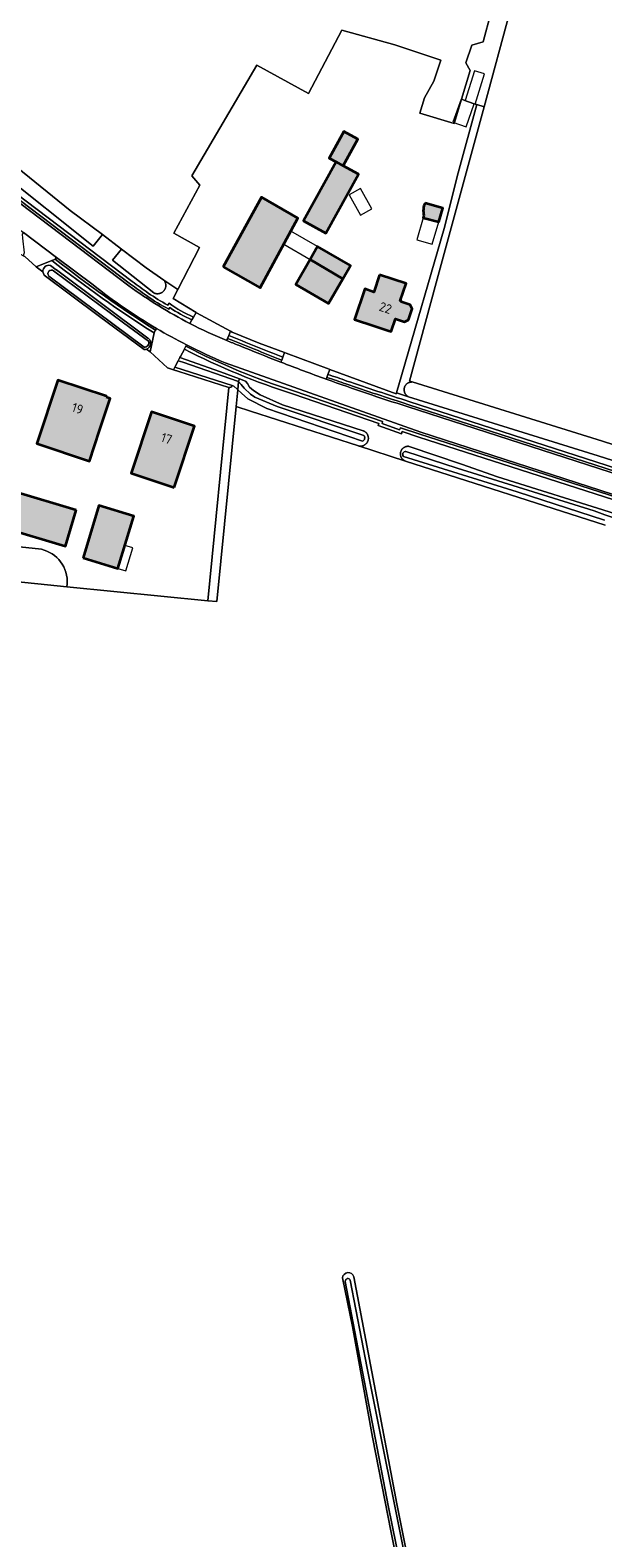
# Model space of a CAD drawing. Header units: metres. Extents: x 200031 to 204075, y 460125 to 464703.
# Tile 41 of 178: x 202111 to 202222, y 462199 to 462490. Entities that reach past the tile are written whole.
import ezdxf
from ezdxf.enums import TextEntityAlignment as Align

# ---------------------------------------------------------------- set-up
doc = ezdxf.new("R2010")
doc.units = ezdxf.units.M
doc.header["$LTSCALE"] = 2
for name, color, linetype, lineweight in [('B-WE-GR-BOS_LOOF-GV', 253, 'Continuous', 13), ('B-WE-GR-GRAS-GV', 253, 'Continuous', 13), ('B-WE-GR-STRUIK-GV', 253, 'Continuous', 13), ('B-WE-OG-BEBOUWING-GV', 253, 'Continuous', 35), ('B-WE-OG-BEBOUWING-T18', 253, 'Continuous', 18), ('B-WE-OG-BEBOUWING_LUIFEL-GV', 253, 'Continuous', 18), ('B-WE-OG-BEBOUWING_OVERBOUWING-GV', 253, 'Continuous', 18), ('B-WE-OG-TERREIN_CULTUURSCHEIDING-GV', 253, 'Continuous', 18), ('B-WE-OG-TERREIN_ERF-GV', 253, 'Continuous', 18), ('B-WE-OG-WATER_GREPPEL-GV', 253, 'Continuous', 18), ('B-WE-OG-WATER_SLOOT-GV', 253, 'Continuous', 18), ('B-WE-OG-WEG-GV', 253, 'Continuous', 18), ('B-WE-VH-VERHARDING_ASFALT-GV', 253, 'Continuous', 18), ('B-WE-VH-VERHARDING_BETON-A', 254, 'Continuous', 25), ('B-WE-VH-VERHARDING_BETONSTRAATSTEEN-GV', 253, 'Continuous', 18), ('B-WE-VH-VERHARDING_GRASBETONSTEEN-GV', 253, 'Continuous', 18)]:
    doc.layers.add(name, color=color, linetype=linetype, lineweight=lineweight)
doc.styles.add('NLCS-ISO-M1000-T18', font='NLCS-ISO.ttf', dxfattribs={"height": 1.8})

msp = doc.modelspace()

# ---------------------------------------------------------------- hatches: boundary and pattern name
at = {"layer": 'B-WE-VH-VERHARDING_BETON-A'}
h = msp.add_hatch(color=256, dxfattribs=at)
h.dxf.hatch_style = 1
h.paths.add_polyline_path([(202171.72, 462463.98), (202174.54, 462469.1), (202171.85, 462470.59), (202169.02, 462465.47), (202170.34, 462464.74)])
h = msp.add_hatch(color=256, dxfattribs=at)
h.dxf.hatch_style = 1
h.paths.add_polyline_path([(202171.72, 462463.98), (202170.34, 462464.74), (202164.03, 462453.34), (202168.38, 462450.94), (202174.68, 462462.34)])
h = msp.add_hatch(color=256, dxfattribs=at)
h.dxf.hatch_style = 1
h.paths.add_polyline_path([(202148.54, 462444.45), (202155.66, 462440.38), (202162.97, 462453.86), (202155.91, 462457.9)])
h = msp.add_hatch(color=256, dxfattribs=at)
h.dxf.hatch_style = 1
edge = h.paths.add_edge_path()
edge.add_arc((202190.729, 462455.288), 3.546, 154.80596, 194.5253)
edge.add_line((202187.296, 462454.399), (202187.161, 462453.937))
edge.add_line((202187.161, 462453.937), (202190.186, 462453.168))
edge.add_line((202190.186, 462453.168), (202190.955, 462455.791))
edge.add_line((202190.955, 462455.791), (202187.52, 462456.798))
h = msp.add_hatch(color=256, dxfattribs=at)
h.dxf.hatch_style = 1
h.paths.add_polyline_path([(202165.328, 462445.88), (202171.638, 462442.163), (202173.119, 462444.734), (202166.774, 462448.39)])
h = msp.add_hatch(color=256, dxfattribs=at)
h.dxf.hatch_style = 1
h.paths.add_polyline_path([(202165.328, 462445.88), (202162.551, 462441.061), (202168.896, 462437.404), (202171.638, 462442.163)])
h = msp.add_hatch(color=256, dxfattribs=at)
h.dxf.hatch_style = 1
h.paths.add_polyline_path([(202178.744, 462442.941), (202177.634, 462439.6), (202175.857, 462440.19), (202173.905, 462434.31), (202177.62, 462433.076), (202180.347, 462432.17), (202180.986, 462431.958), (202181.799, 462434.407), (202183.564, 462433.82), (202184.348, 462434.213), (202185.054, 462436.339), (202184.661, 462437.123), (202182.896, 462437.709), (202182.943, 462437.852), (202182.742, 462437.919), (202183.846, 462441.246)])
h = msp.add_hatch(color=256, dxfattribs=at)
h.dxf.hatch_style = 1
h.paths.add_polyline_path([(202125.959, 462419.288), (202126.015, 462419.459), (202116.601, 462422.578), (202112.539, 462410.319), (202122.686, 462406.957), (202124.638, 462412.85), (202126.69, 462419.046)])
h = msp.add_hatch(color=256, dxfattribs=at)
h.dxf.hatch_style = 1
h.paths.add_polyline_path([(202139.056, 462401.854), (202143.001, 462413.712), (202134.714, 462416.49), (202130.763, 462404.612)])
h = msp.add_hatch(color=256, dxfattribs=at)
h.dxf.hatch_style = 1
h.paths.add_polyline_path([(202120.155, 462397.495), (202108.115, 462401.064), (202106.032, 462394.102), (202118.072, 462390.533)])
h = msp.add_hatch(color=256, dxfattribs=at)
h.dxf.hatch_style = 1
h.paths.add_polyline_path([(202121.48, 462388.26), (202128.18, 462386.22), (202131.25, 462396.31), (202124.55, 462398.35)])

# ---------------------------------------------------------------- linework, layer by layer
at = {"layer": 'B-WE-GR-BOS_LOOF-GV', "flags": 128}
msp.add_lwpolyline([(202044.565, 462390.29), (202046.574, 462390.082), (202118.362, 462382.654), (202118.419, 462383.218), (202118.426, 462383.784), (202118.385, 462384.349), (202118.294, 462384.908), (202118.155, 462385.458), (202117.968, 462385.993), (202117.736, 462386.51), (202117.46, 462387.004), (202117.142, 462387.473), (202116.784, 462387.912), (202116.389, 462388.319), (202115.961, 462388.689), (202115.501, 462389.021), (202115.015, 462389.312), (202114.505, 462389.559), (202113.976, 462389.761), (202113.431, 462389.916), (202046.746, 462396.957), (202046.549, 462396.978)], close=True, dxfattribs=at)
at = {"layer": 'B-WE-GR-GRAS-GV', "flags": 128}
for points in [[(202254.053, 462541.422), (202216.879, 462541.422), (202216.218, 462539.834), (202211.984, 462524.224), (202204.047, 462494.194), (202198.936, 462475.396), (202189.682, 462441.359), (202184.521, 462422.379), (202185.022, 462422.223), (202221.794, 462410.763), (202227.96, 462408.783)], [(202097.44, 462472.818), (202119.003, 462455.355), (202125.217, 462450.694), (202128.928, 462447.911), (202128.911, 462447.89), (202133.688, 462444.243), (202137.103, 462441.895), (202139.763, 462440.066), (202143.951, 462448.191), (202138.977, 462450.951), (202144.005, 462460.248), (202142.487, 462462.05), (202155.009, 462483.394), (202164.987, 462477.968), (202171.442, 462490.154), (202181.664, 462487.352), (202190.589, 462484.406), (202189.235, 462480.328), (202187.437, 462477.108), (202186.531, 462474.149), (202193.109, 462472.154), (202194.531, 462476.842), (202196.217, 462482.401), (202195.372, 462483.86), (202196.561, 462487.256), (202198.75, 462487.907), (202200.23, 462493.455)], [(202222.291, 462394.553), (202183.729, 462406.955), (202174.653, 462409.874), (202153.779, 462416.587), (202151.022, 462417.474), (202147.325, 462379.811), (202145.582, 462379.982), (202118.362, 462382.654), (202046.574, 462390.082)], [(202185.008, 462179.545), (202180.943, 462199.956), (202177.399, 462218.375), (202173.498, 462239.79), (202171.575, 462249.151)], [(202173.776, 462249.388), (202182.073, 462205.516), (202192.204, 462155.142), (202201.659, 462107.195), (202215.08, 462037.771), (202221.599, 462005.189), (202289.055, 462035.409)]]:
    msp.add_lwpolyline(points, dxfattribs=at)
msp.add_lwpolyline([(202198.936, 462475.396), (202197.493, 462475.8), (202193.914, 462462.625), (202191.214, 462451.889), (202183.019, 462423.653), (202181.991, 462420.112), (202184.314, 462419.388), (202184.262, 462419.414), (202184.195, 462419.452), (202184.13, 462419.494), (202184.067, 462419.539), (202184.006, 462419.586), (202183.948, 462419.638), (202183.893, 462419.692), (202183.841, 462419.748), (202183.791, 462419.808), (202183.745, 462419.87), (202183.702, 462419.934), (202183.663, 462420), (202183.626, 462420.068), (202183.594, 462420.138), (202183.565, 462420.21), (202183.54, 462420.283), (202183.519, 462420.357), (202183.501, 462420.433), (202183.488, 462420.509), (202183.478, 462420.585), (202183.473, 462420.662), (202183.471, 462420.74), (202183.473, 462420.817), (202183.48, 462420.894), (202183.49, 462420.97), (202183.505, 462421.046), (202183.523, 462421.121), (202183.545, 462421.195), (202183.571, 462421.268), (202183.6, 462421.34), (202183.634, 462421.409), (202183.671, 462421.477), (202183.711, 462421.543), (202183.755, 462421.607), (202183.801, 462421.668), (202183.851, 462421.727), (202183.904, 462421.783), (202183.96, 462421.837), (202184.019, 462421.887), (202184.08, 462421.934), (202184.143, 462421.978), (202184.209, 462422.019), (202184.277, 462422.057), (202184.346, 462422.09), (202184.417, 462422.12), (202184.49, 462422.147), (202184.564, 462422.169), (202184.639, 462422.188), (202184.714, 462422.203), (202184.791, 462422.214), (202184.868, 462422.221), (202184.945, 462422.224), (202185.022, 462422.223), (202184.521, 462422.379), (202189.682, 462441.359)], close=True, dxfattribs=at)
at = {"layer": 'B-WE-GR-GRAS-GV'}
msp.add_lwpolyline([(202171.575, 462249.151, -0.8412596), (202173.776, 462249.388)], format="xyb", dxfattribs=at)
at = {"layer": 'B-WE-GR-STRUIK-GV', "flags": 128}
msp.add_lwpolyline([(202200.23, 462493.455), (202198.75, 462487.907), (202196.561, 462487.256), (202195.372, 462483.86), (202196.217, 462482.401), (202194.531, 462476.842), (202195.691, 462476.434), (202197.013, 462475.969), (202197.493, 462475.8), (202198.936, 462475.396), (202204.047, 462494.194)], dxfattribs=at)
at = {"layer": 'B-WE-OG-BEBOUWING-GV', "flags": 128}
for points in [[(202171.72, 462463.98), (202174.54, 462469.1), (202171.85, 462470.59), (202169.02, 462465.47), (202170.34, 462464.74)], [(202171.72, 462463.98), (202170.34, 462464.74), (202164.03, 462453.34), (202168.38, 462450.94), (202174.68, 462462.34)], [(202148.54, 462444.45), (202155.66, 462440.38), (202162.97, 462453.86), (202155.91, 462457.9)], [(202165.328, 462445.88), (202171.638, 462442.163), (202173.119, 462444.734), (202166.774, 462448.39)], [(202165.328, 462445.88), (202162.551, 462441.061), (202168.896, 462437.404), (202171.638, 462442.163)], [(202178.744, 462442.941), (202177.634, 462439.6), (202175.857, 462440.19), (202173.905, 462434.31), (202177.62, 462433.076), (202180.347, 462432.17), (202180.986, 462431.958), (202181.799, 462434.407), (202183.564, 462433.82), (202184.348, 462434.213), (202185.054, 462436.339), (202184.661, 462437.123), (202182.896, 462437.709), (202182.943, 462437.852), (202182.742, 462437.919), (202183.846, 462441.246)], [(202125.959, 462419.288), (202126.015, 462419.459), (202116.601, 462422.578), (202112.539, 462410.319), (202122.686, 462406.957), (202124.638, 462412.85), (202126.69, 462419.046)], [(202139.056, 462401.854), (202143.001, 462413.712), (202134.714, 462416.49), (202130.763, 462404.612)], [(202120.155, 462397.495), (202108.115, 462401.064), (202106.032, 462394.102), (202118.072, 462390.533)], [(202121.48, 462388.26), (202128.18, 462386.22), (202131.25, 462396.31), (202124.55, 462398.35)]]:
    msp.add_lwpolyline(points, close=True, dxfattribs=at)
msp.add_lwpolyline([(202187.296, 462454.399), (202187.161, 462453.937), (202190.186, 462453.168), (202190.955, 462455.791), (202187.52, 462456.798)], dxfattribs=at)
at = {"layer": 'B-WE-OG-BEBOUWING-GV'}
msp.add_lwpolyline([(202187.52, 462456.798, 0.1750646), (202187.296, 462454.399)], format="xyb", dxfattribs=at)
at = {"layer": 'B-WE-OG-BEBOUWING_LUIFEL-GV', "flags": 128}
for points in [[(202198.968, 462481.721), (202197.056, 462482.309), (202195.292, 462476.575), (202197.18, 462475.91)], [(202177.236, 462455.645), (202175.077, 462459.593), (202172.883, 462458.394), (202175.042, 462454.446)], [(202188.916, 462448.836), (202190.186, 462453.168), (202187.161, 462453.937), (202185.923, 462449.714)], [(202166.774, 462448.39), (202161.616, 462451.362), (202160.234, 462448.815), (202165.328, 462445.88)], [(202129.53, 462390.657), (202128.18, 462386.22), (202129.74, 462385.745), (202131.09, 462390.182)]]:
    msp.add_lwpolyline(points, close=True, dxfattribs=at)
at = {"layer": 'B-WE-OG-BEBOUWING_OVERBOUWING-GV', "flags": 128}
msp.add_lwpolyline([(202192.896, 462472.424), (202195.451, 462471.526), (202197.013, 462475.969), (202194.458, 462476.868)], close=True, dxfattribs=at)
at = {"layer": 'B-WE-OG-TERREIN_CULTUURSCHEIDING-GV', "flags": 128}
for points in [[(202085.332, 462476.185), (202089.46, 462473.019), (202091.09, 462471.831), (202091.375, 462472.163), (202095.047, 462469.245), (202094.863, 462468.924), (202096.295, 462467.852), (202130.963, 462441.629)], [(202142.791, 462434.765), (202143.291, 462435.653), (202138.893, 462438.378), (202139.763, 462440.066), (202137.103, 462441.895), (202137.122, 462441.871), (202137.17, 462441.807), (202137.214, 462441.74), (202137.255, 462441.671), (202137.293, 462441.6), (202137.327, 462441.528), (202137.358, 462441.453), (202137.384, 462441.378), (202137.407, 462441.301), (202137.426, 462441.223), (202137.441, 462441.144), (202137.452, 462441.065), (202137.459, 462440.985), (202137.462, 462440.905), (202137.462, 462440.824), (202137.457, 462440.744), (202137.448, 462440.665), (202137.435, 462440.585), (202137.418, 462440.507), (202137.398, 462440.429), (202137.373, 462440.353), (202137.345, 462440.278), (202137.313, 462440.204), (202137.278, 462440.132), (202137.239, 462440.062), (202137.196, 462439.994), (202137.15, 462439.928), (202137.101, 462439.865), (202137.049, 462439.804), (202136.994, 462439.746), (202136.936, 462439.69), (202136.875, 462439.638), (202136.812, 462439.589), (202136.746, 462439.542), (202136.678, 462439.5), (202136.608, 462439.46), (202136.537, 462439.424), (202136.463, 462439.392), (202136.388, 462439.364), (202136.312, 462439.339), (202136.234, 462439.318), (202136.156, 462439.301), (202136.077, 462439.288), (202135.997, 462439.279), (202135.917, 462439.273), (202135.837, 462439.272), (202135.757, 462439.275), (202135.677, 462439.282), (202135.597, 462439.293), (202135.518, 462439.307), (202135.44, 462439.326), (202135.363, 462439.348), (202135.288, 462439.375), (202135.213, 462439.405), (202135.14, 462439.439), (202127.182, 462445.739), (202128.911, 462447.89), (202128.928, 462447.911), (202125.217, 462450.694), (202123.429, 462448.469), (202105.16, 462463.017)], [(202115.47, 462445.666), (202112.446, 462444.481), (202113.726, 462443.525)], [(202115.157, 462444.756), (202116.308, 462443.918), (202116.334, 462443.899), (202134.001, 462430.703), (202134.089, 462430.637)], [(202137.827, 462437.07), (202138.078, 462437.437)], [(202133.738, 462428.577), (202134.415, 462428.071), (202135.182, 462431.696)], [(202134.089, 462430.637), (202134.16, 462430.574)], [(202155.501, 462429.751), (202150.268, 462431.876), (202149.958, 462432.043), (202149.62, 462431.206)], [(202160.053, 462427.014), (202160.399, 462427.891), (202155.501, 462429.751)], [(202141.045, 462428.576), (202140.297, 462427.173), (202140.188, 462426.965), (202148.005, 462424.211), (202151.665, 462422.826), (202152.83, 462422.386), (202153.209, 462421.926), (202153.611, 462421.24), (202154.367, 462420.578), (202155.7, 462419.757), (202159.993, 462417.822), (202175.538, 462412.814), (202175.611, 462412.787), (202175.683, 462412.755), (202175.753, 462412.72), (202175.822, 462412.682), (202175.888, 462412.64), (202175.952, 462412.595), (202176.014, 462412.546), (202176.073, 462412.495), (202176.129, 462412.44), (202176.183, 462412.383), (202176.233, 462412.323), (202176.281, 462412.261), (202176.325, 462412.196), (202176.366, 462412.129), (202176.403, 462412.06), (202176.437, 462411.989), (202176.467, 462411.917), (202176.493, 462411.843), (202176.516, 462411.768), (202176.535, 462411.692), (202176.549, 462411.615), (202176.56, 462411.537), (202176.567, 462411.459), (202176.57, 462411.381), (202176.569, 462411.303), (202176.564, 462411.224)], [(202226.786, 462406.082), (202220.926, 462407.978), (202184.314, 462419.388), (202181.991, 462420.112), (202181.935, 462419.917), (202169.111, 462424.663), (202168.749, 462423.662)], [(202400.763, 462342.655), (202397.891, 462343.597), (202397.773, 462343.234), (202393.182, 462344.723), (202393.261, 462345.082), (202351.438, 462358.511), (202351.309, 462358.156), (202346.737, 462359.579), (202346.847, 462359.993), (202313.559, 462370.698), (202313.428, 462370.313), (202308.881, 462371.837), (202308.986, 462372.182), (202280.445, 462381.308), (202280.28, 462380.889), (202275.738, 462382.396), (202275.852, 462382.809), (202186.317, 462411.583), (202183.12, 462412.642), (202182.973, 462412.239), (202178.485, 462413.797), (202178.586, 462414.185), (202162.129, 462419.874)], [(202184.395, 462418.473), (202184.397, 462418.473), (202224.676, 462405.423), (202227.647, 462404.481), (202227.778, 462404.872), (202232.291, 462403.4), (202232.218, 462403.03), (202234.376, 462402.292), (202269.586, 462390.956), (202272.99, 462389.864), (202277.087, 462388.529), (202279.24, 462389.598), (202276.781, 462390.335), (202258.728, 462395.746), (202232.654, 462404.183), (202232.599, 462404.242), (202232.547, 462404.304)], [(202176.564, 462411.224), (202176.555, 462411.147), (202176.542, 462411.069), (202176.525, 462410.993), (202176.504, 462410.917), (202176.48, 462410.843), (202176.451, 462410.77), (202176.419, 462410.698), (202176.384, 462410.628), (202176.344, 462410.56), (202176.302, 462410.495), (202176.256, 462410.431), (202176.207, 462410.37), (202176.155, 462410.311), (202176.099, 462410.256), (202176.042, 462410.203), (202175.981, 462410.153), (202175.918, 462410.106), (202175.853, 462410.063), (202175.786, 462410.022), (202175.716, 462409.986), (202175.645, 462409.953), (202175.573, 462409.923), (202175.498, 462409.898), (202175.423, 462409.876), (202175.347, 462409.858), (202175.27, 462409.844), (202175.192, 462409.834), (202175.114, 462409.828), (202175.035, 462409.826), (202174.957, 462409.828), (202174.879, 462409.834), (202174.801, 462409.844), (202174.724, 462409.857), (202174.653, 462409.874), (202183.729, 462406.955), (202183.658, 462406.983), (202183.588, 462407.014), (202183.52, 462407.05), (202183.454, 462407.088), (202183.39, 462407.131), (202183.328, 462407.176), (202183.269, 462407.224), (202183.212, 462407.276), (202183.158, 462407.331), (202183.107, 462407.388), (202183.059, 462407.448), (202183.014, 462407.51), (202182.973, 462407.574), (202182.935, 462407.641), (202182.9, 462407.709), (202182.869, 462407.779), (202182.842, 462407.851), (202182.819, 462407.924), (202182.799, 462407.998), (202182.784, 462408.073), (202182.772, 462408.149), (202182.764, 462408.225), (202182.76, 462408.302), (202182.761, 462408.378), (202182.765, 462408.455), (202182.773, 462408.531), (202182.785, 462408.607), (202182.801, 462408.682), (202182.821, 462408.756), (202182.845, 462408.828), (202182.873, 462408.9), (202182.904, 462408.97), (202182.939, 462409.038), (202182.977, 462409.104), (202183.019, 462409.169), (202183.064, 462409.231), (202183.112, 462409.29), (202183.164, 462409.347), (202183.218, 462409.401), (202183.275, 462409.453), (202183.334, 462409.501), (202183.396, 462409.546), (202183.46, 462409.588), (202183.527, 462409.626), (202183.595, 462409.661), (202183.665, 462409.692), (202183.737, 462409.72), (202183.809, 462409.743), (202183.883, 462409.763), (202183.958, 462409.779), (202184.034, 462409.792), (202184.11, 462409.8), (202184.187, 462409.804), (202184.263, 462409.804), (202184.34, 462409.8), (202184.416, 462409.793), (202184.472, 462409.784), (202194.553, 462406.322), (202201.475, 462403.888), (202224.126, 462396.842)]]:
    msp.add_lwpolyline(points, dxfattribs=at)
at = {"layer": 'B-WE-OG-TERREIN_CULTUURSCHEIDING-GV'}
for points in [[(202113.726, 462443.525, -0.5079007), (202115.157, 462444.756)], [(202135.182, 462431.696, -0.0250585), (202115.47, 462445.666)], [(202130.963, 462441.629, -0.004649), (202134.072, 462439.399)], [(202134.072, 462439.399, 0.0289557), (202137.827, 462437.07)], [(202138.078, 462437.437, 0.0551297), (202142.791, 462434.765)], [(202134.16, 462430.574, -0.5534104), (202133.738, 462428.577)], [(202149.62, 462431.206, 0.0026755), (202160.053, 462427.014)], [(202162.129, 462419.874, -0.0422233), (202141.045, 462428.576)], [(202168.749, 462423.662, -0.0141675), (202172.427, 462422.414)], [(202172.427, 462422.414, 0.004944), (202184.395, 462418.473)]]:
    msp.add_lwpolyline(points, format="xyb", dxfattribs=at)
at = {"layer": 'B-WE-OG-TERREIN_ERF-GV', "flags": 128}
for points in [[(202197.013, 462475.969), (202195.691, 462476.434), (202194.531, 462476.842), (202193.109, 462472.154), (202186.531, 462474.149), (202187.437, 462477.108), (202189.235, 462480.328), (202190.589, 462484.406), (202181.664, 462487.352), (202171.442, 462490.154), (202164.987, 462477.968), (202155.009, 462483.394), (202142.487, 462462.05), (202144.005, 462460.248), (202138.977, 462450.951), (202143.951, 462448.191), (202139.763, 462440.066), (202138.893, 462438.378), (202143.291, 462435.653), (202143.365, 462435.607), (202149.958, 462432.043), (202150.268, 462431.876), (202155.501, 462429.751), (202160.399, 462427.891), (202160.726, 462427.767), (202168.981, 462424.711), (202169.111, 462424.663), (202181.935, 462419.917), (202181.991, 462420.112), (202183.019, 462423.653), (202191.214, 462451.889), (202193.914, 462462.625), (202197.493, 462475.8)], [(202164.03, 462453.34), (202170.34, 462464.74), (202169.02, 462465.47), (202171.85, 462470.59), (202174.54, 462469.1), (202171.72, 462463.98), (202174.68, 462462.34), (202168.38, 462450.94)], [(202162.97, 462453.86), (202155.66, 462440.38), (202148.54, 462444.45), (202155.91, 462457.9)], [(202173.119, 462444.734), (202171.638, 462442.163), (202168.896, 462437.404), (202162.551, 462441.061), (202165.328, 462445.88), (202166.774, 462448.39)], [(202177.634, 462439.6), (202178.744, 462442.941), (202183.846, 462441.246), (202182.742, 462437.919), (202182.943, 462437.852), (202182.896, 462437.709), (202184.661, 462437.123), (202185.054, 462436.339), (202184.348, 462434.213), (202183.564, 462433.82), (202181.799, 462434.407), (202180.986, 462431.958), (202180.347, 462432.17), (202177.62, 462433.076), (202173.905, 462434.31), (202175.857, 462440.19)], [(202124.638, 462412.85), (202122.686, 462406.957), (202112.539, 462410.319), (202116.601, 462422.578), (202126.015, 462419.459), (202125.959, 462419.288), (202126.69, 462419.046)], [(202134.714, 462416.49), (202143.001, 462413.712), (202139.056, 462401.854), (202130.763, 462404.612)], [(202106.032, 462394.102), (202108.115, 462401.064), (202120.155, 462397.495), (202118.072, 462390.533)], [(202131.25, 462396.31), (202128.18, 462386.22), (202121.48, 462388.26), (202124.55, 462398.35)]]:
    msp.add_lwpolyline(points, close=True, dxfattribs=at)
for points in [[(202190.955, 462455.791), (202190.186, 462453.168), (202187.161, 462453.937), (202187.296, 462454.399)], [(202187.52, 462456.798), (202190.955, 462455.791)], [(202113.726, 462443.525), (202112.446, 462444.481), (202110.229, 462446.448), (202109.916, 462446.618), (202108.547, 462447.363)], [(202133.262, 462428.504), (202124.643, 462434.868), (202113.994, 462442.869)], [(202046.746, 462396.957), (202113.431, 462389.916), (202113.976, 462389.761), (202114.505, 462389.559), (202115.015, 462389.312), (202115.501, 462389.021), (202115.961, 462388.689), (202116.389, 462388.319), (202116.784, 462387.912), (202117.142, 462387.473), (202117.46, 462387.004), (202117.736, 462386.51), (202117.968, 462385.993), (202118.155, 462385.458), (202118.294, 462384.908), (202118.385, 462384.349), (202118.426, 462383.784), (202118.419, 462383.218), (202118.362, 462382.654), (202145.582, 462379.982), (202149.624, 462421.162), (202139.939, 462424.281), (202138.946, 462424.601), (202137.763, 462424.982), (202134.415, 462428.071), (202133.738, 462428.577)]]:
    msp.add_lwpolyline(points, dxfattribs=at)
at = {"layer": 'B-WE-OG-TERREIN_ERF-GV'}
for points in [[(202187.296, 462454.399, -0.1750646), (202187.52, 462456.798)], [(202113.994, 462442.869, -0.1561467), (202113.726, 462443.525)], [(202133.738, 462428.577, -0.1012181), (202133.262, 462428.504)]]:
    msp.add_lwpolyline(points, format="xyb", dxfattribs=at)
at = {"layer": 'B-WE-OG-WATER_GREPPEL-GV', "flags": 128}
for points in [[(202125.217, 462450.694), (202119.003, 462455.355), (202097.44, 462472.818), (202096.174, 462470.249), (202105.16, 462463.017), (202123.429, 462448.469)], [(202128.911, 462447.89), (202127.182, 462445.739), (202135.14, 462439.439), (202135.213, 462439.405), (202135.288, 462439.375), (202135.363, 462439.348), (202135.44, 462439.326), (202135.518, 462439.307), (202135.597, 462439.293), (202135.677, 462439.282), (202135.757, 462439.275), (202135.837, 462439.272), (202135.917, 462439.273), (202135.997, 462439.279), (202136.077, 462439.288), (202136.156, 462439.301), (202136.234, 462439.318), (202136.312, 462439.339), (202136.388, 462439.364), (202136.463, 462439.392), (202136.537, 462439.424), (202136.608, 462439.46), (202136.678, 462439.5), (202136.746, 462439.542), (202136.812, 462439.589), (202136.875, 462439.638), (202136.936, 462439.69), (202136.994, 462439.746), (202137.049, 462439.804), (202137.101, 462439.865), (202137.15, 462439.928), (202137.196, 462439.994), (202137.239, 462440.062), (202137.278, 462440.132), (202137.313, 462440.204), (202137.345, 462440.278), (202137.373, 462440.353), (202137.398, 462440.429), (202137.418, 462440.507), (202137.435, 462440.585), (202137.448, 462440.665), (202137.457, 462440.744), (202137.462, 462440.824), (202137.462, 462440.905), (202137.459, 462440.985), (202137.452, 462441.065), (202137.441, 462441.144), (202137.426, 462441.223), (202137.407, 462441.301), (202137.384, 462441.378), (202137.358, 462441.453), (202137.327, 462441.528), (202137.293, 462441.6), (202137.255, 462441.671), (202137.214, 462441.74), (202137.17, 462441.807), (202137.122, 462441.871), (202137.103, 462441.895), (202133.688, 462444.243)], [(202151.342, 462420.74), (202151.499, 462422.341), (202140.74, 462426.027), (202139.836, 462426.296), (202139.186, 462425.058), (202150.291, 462421.538), (202150.576, 462421.41), (202151.257, 462420.82)]]:
    msp.add_lwpolyline(points, close=True, dxfattribs=at)
at = {"layer": 'B-WE-OG-WATER_GREPPEL-GV'}
for points in [[(202115.795, 462443.669, 0.9399533), (202114.85, 462442.686)], [(202133.266, 462428.929, 0.5622837), (202134.088, 462430.118)], [(202150.291, 462421.538, -0.3411444), (202149.624, 462421.162)]]:
    msp.add_lwpolyline(points, format="xyb", dxfattribs=at)
at = {"layer": 'B-WE-OG-WATER_GREPPEL-GV', "flags": 128}
for points in [[(202114.85, 462442.686), (202133.266, 462428.929)], [(202134.088, 462430.118), (202129.309, 462433.638), (202115.795, 462443.669)], [(202149.624, 462421.162), (202145.582, 462379.982), (202147.325, 462379.811), (202151.022, 462417.474)], [(202151.022, 462417.474), (202151.342, 462420.74), (202151.257, 462420.82), (202150.576, 462421.41), (202150.291, 462421.538)], [(202227.96, 462408.783), (202221.794, 462410.763), (202185.022, 462422.223), (202184.945, 462422.224), (202184.868, 462422.221), (202184.791, 462422.214), (202184.714, 462422.203), (202184.639, 462422.188), (202184.564, 462422.169), (202184.49, 462422.147), (202184.417, 462422.12), (202184.346, 462422.09), (202184.277, 462422.057), (202184.209, 462422.019), (202184.143, 462421.978), (202184.08, 462421.934), (202184.019, 462421.887), (202183.96, 462421.837), (202183.904, 462421.783), (202183.851, 462421.727), (202183.801, 462421.668), (202183.755, 462421.607), (202183.711, 462421.543), (202183.671, 462421.477), (202183.634, 462421.409), (202183.6, 462421.34), (202183.571, 462421.268), (202183.545, 462421.195), (202183.523, 462421.121), (202183.505, 462421.046), (202183.49, 462420.97), (202183.48, 462420.894), (202183.473, 462420.817), (202183.471, 462420.74), (202183.473, 462420.662), (202183.478, 462420.585), (202183.488, 462420.509), (202183.501, 462420.433), (202183.519, 462420.357), (202183.54, 462420.283), (202183.565, 462420.21), (202183.594, 462420.138), (202183.626, 462420.068), (202183.663, 462420), (202183.702, 462419.934), (202183.745, 462419.87), (202183.791, 462419.808), (202183.841, 462419.748), (202183.893, 462419.692), (202183.948, 462419.638), (202184.006, 462419.586), (202184.067, 462419.539), (202184.13, 462419.494), (202184.195, 462419.452), (202184.262, 462419.414), (202184.314, 462419.388), (202220.926, 462407.978), (202226.786, 462406.082)]]:
    msp.add_lwpolyline(points, dxfattribs=at)
at = {"layer": 'B-WE-OG-WATER_SLOOT-GV'}
for points in [[(202115.157, 462444.756, 0.5079007), (202113.726, 462443.525)], [(202113.726, 462443.525, 0.1561467), (202113.994, 462442.869)], [(202114.85, 462442.686, -0.9399533), (202115.795, 462443.669)], [(202134.088, 462430.118, -0.5622837), (202133.266, 462428.929)], [(202133.738, 462428.577, 0.5534104), (202134.16, 462430.574)], [(202133.262, 462428.504, 0.1012181), (202133.738, 462428.577)], [(202149.624, 462421.162, 0.3411444), (202150.291, 462421.538)], [(202175.706, 462411.903, -0.5058968), (202175.436, 462410.784)], [(202175.436, 462410.784, 0.5058968), (202175.706, 462411.903)], [(202183.346, 462407.856, -0.7006214), (202183.821, 462408.791)], [(202183.821, 462408.791, 0.7006214), (202183.346, 462407.856)], [(202173.776, 462249.388, 0.8412596), (202171.575, 462249.151)], [(202172.1, 462248.503, -0.8464233), (202173.077, 462248.71)], [(202173.077, 462248.71, 0.8464233), (202172.1, 462248.503)]]:
    msp.add_lwpolyline(points, format="xyb", dxfattribs=at)
at = {"layer": 'B-WE-OG-WATER_SLOOT-GV', "flags": 128}
for points in [[(202134.16, 462430.574), (202134.089, 462430.637), (202134.001, 462430.703), (202116.334, 462443.899), (202116.308, 462443.918), (202115.157, 462444.756)], [(202113.994, 462442.869), (202124.643, 462434.868), (202133.262, 462428.504)], [(202133.266, 462428.929), (202114.85, 462442.686)], [(202115.795, 462443.669), (202129.309, 462433.638), (202134.088, 462430.118)], [(202150.291, 462421.538), (202139.186, 462425.058), (202138.946, 462424.601), (202139.939, 462424.281)], [(202139.939, 462424.281), (202149.624, 462421.162)], [(202175.436, 462410.784), (202156.981, 462417.077), (202153.281, 462418.967), (202152.08, 462420.049), (202151.342, 462420.74), (202151.022, 462417.474), (202153.779, 462416.587), (202174.653, 462409.874), (202174.724, 462409.857), (202174.801, 462409.844), (202174.879, 462409.834), (202174.957, 462409.828), (202175.035, 462409.826), (202175.114, 462409.828), (202175.192, 462409.834), (202175.27, 462409.844), (202175.347, 462409.858), (202175.423, 462409.876), (202175.498, 462409.898), (202175.573, 462409.923), (202175.645, 462409.953), (202175.716, 462409.986), (202175.786, 462410.022), (202175.853, 462410.063), (202175.918, 462410.106), (202175.981, 462410.153), (202176.042, 462410.203), (202176.099, 462410.256), (202176.155, 462410.311), (202176.207, 462410.37), (202176.256, 462410.431), (202176.302, 462410.495), (202176.344, 462410.56), (202176.384, 462410.628), (202176.419, 462410.698), (202176.451, 462410.77), (202176.48, 462410.843), (202176.504, 462410.917), (202176.525, 462410.993), (202176.542, 462411.069), (202176.555, 462411.147), (202176.564, 462411.224), (202176.569, 462411.303), (202176.57, 462411.381), (202176.567, 462411.459), (202176.56, 462411.537), (202176.549, 462411.615), (202176.535, 462411.692), (202176.516, 462411.768), (202176.493, 462411.843), (202176.467, 462411.917), (202176.437, 462411.989), (202176.403, 462412.06), (202176.366, 462412.129), (202176.325, 462412.196), (202176.281, 462412.261), (202176.233, 462412.323), (202176.183, 462412.383), (202176.129, 462412.44), (202176.073, 462412.495), (202176.014, 462412.546), (202175.952, 462412.595), (202175.888, 462412.64), (202175.822, 462412.682), (202175.753, 462412.72), (202175.683, 462412.755), (202175.611, 462412.787), (202175.538, 462412.814), (202159.993, 462417.822), (202155.7, 462419.757), (202154.367, 462420.578), (202153.611, 462421.24), (202153.209, 462421.926), (202152.83, 462422.386), (202151.665, 462422.826)], [(202151.499, 462422.341), (202151.342, 462420.74), (202152.08, 462420.049), (202153.281, 462418.967), (202156.981, 462417.077), (202175.436, 462410.784)], [(202151.665, 462422.826), (202151.499, 462422.341), (202152.036, 462421.729), (202152.584, 462421.031), (202153.786, 462419.861), (202154.677, 462419.321), (202158.943, 462417.515), (202175.706, 462411.903)], [(202175.706, 462411.903), (202158.943, 462417.515), (202154.677, 462419.321), (202153.786, 462419.861), (202152.584, 462421.031), (202152.036, 462421.729), (202151.499, 462422.341)], [(202224.126, 462396.842), (202201.475, 462403.888), (202194.553, 462406.322), (202184.472, 462409.784), (202184.416, 462409.793), (202184.34, 462409.8), (202184.263, 462409.804), (202184.187, 462409.804), (202184.11, 462409.8), (202184.034, 462409.792), (202183.958, 462409.779), (202183.883, 462409.763), (202183.809, 462409.743), (202183.737, 462409.72), (202183.665, 462409.692), (202183.595, 462409.661), (202183.527, 462409.626), (202183.46, 462409.588), (202183.396, 462409.546), (202183.334, 462409.501), (202183.275, 462409.453), (202183.218, 462409.401), (202183.164, 462409.347), (202183.112, 462409.29), (202183.064, 462409.231), (202183.019, 462409.169), (202182.977, 462409.104), (202182.939, 462409.038), (202182.904, 462408.97), (202182.873, 462408.9), (202182.845, 462408.828), (202182.821, 462408.756), (202182.801, 462408.682), (202182.785, 462408.607), (202182.773, 462408.531), (202182.765, 462408.455), (202182.761, 462408.378), (202182.76, 462408.302), (202182.764, 462408.225), (202182.772, 462408.149), (202182.784, 462408.073), (202182.799, 462407.998), (202182.819, 462407.924), (202182.842, 462407.851), (202182.869, 462407.779), (202182.9, 462407.709), (202182.935, 462407.641), (202182.973, 462407.574), (202183.014, 462407.51), (202183.059, 462407.448), (202183.107, 462407.388), (202183.158, 462407.331), (202183.212, 462407.276), (202183.269, 462407.224), (202183.328, 462407.176), (202183.39, 462407.131), (202183.454, 462407.088), (202183.52, 462407.05), (202183.588, 462407.014), (202183.658, 462406.983), (202183.729, 462406.955), (202222.291, 462394.553)], [(202222.196, 462395.555), (202205.336, 462400.978), (202183.346, 462407.856)], [(202183.346, 462407.856), (202205.336, 462400.978), (202222.196, 462395.555)], [(202183.821, 462408.791), (202193.715, 462405.562), (202220.148, 462397.321), (202222.231, 462396.588), (202224.58, 462395.768), (202272.777, 462380.179)], [(202272.777, 462380.179), (202224.58, 462395.768), (202222.231, 462396.588), (202220.148, 462397.321), (202193.715, 462405.562), (202183.821, 462408.791)], [(202171.575, 462249.151), (202173.498, 462239.79), (202177.399, 462218.375), (202180.943, 462199.956), (202185.008, 462179.545), (202190.009, 462153.1), (202194.459, 462131.689), (202197.808, 462113.306), (202201.452, 462094.979), (202204.706, 462078.26), (202208.558, 462059.543), (202214.111, 462030.073), (202217.392, 462012.052), (202218.696, 462004.858), (202218.675, 462004.457), (202218.649, 462004.241), (202219.176, 462004.515), (202214.726, 462030.083), (202202.907, 462091.459), (202192.149, 462147.242), (202180.368, 462205.192), (202172.1, 462248.503)], [(202173.077, 462248.71), (202176.347, 462231.715), (202184.176, 462192.532), (202189.441, 462165.168), (202198.34, 462120.201), (202203.946, 462092.014), (202212.022, 462050.491), (202221.116, 462005.055), (202221.599, 462005.189), (202215.08, 462037.771), (202201.659, 462107.195), (202192.204, 462155.142), (202182.073, 462205.516), (202173.776, 462249.388)], [(202172.1, 462248.503), (202180.368, 462205.192), (202192.149, 462147.242), (202202.907, 462091.459), (202214.726, 462030.083), (202219.176, 462004.515), (202221.116, 462005.055)], [(202221.116, 462005.055), (202212.022, 462050.491), (202203.946, 462092.014), (202198.34, 462120.201), (202189.441, 462165.168), (202184.176, 462192.532), (202176.347, 462231.715), (202173.077, 462248.71)]]:
    msp.add_lwpolyline(points, dxfattribs=at)
msp.add_lwpolyline([(202151.499, 462422.341), (202151.665, 462422.826), (202148.005, 462424.211), (202140.188, 462426.965), (202139.836, 462426.296), (202140.74, 462426.027)], close=True, dxfattribs=at)
at = {"layer": 'B-WE-OG-WEG-GV', "flags": 128}
for points in [[(202130.963, 462441.629), (202096.295, 462467.852), (202094.863, 462468.924), (202095.047, 462469.245), (202091.375, 462472.163), (202091.09, 462471.831), (202089.46, 462473.019), (202085.332, 462476.185)], [(202091.184, 462471.019), (202091.454, 462471.334), (202094.27, 462469.096), (202094.078, 462468.762), (202095.934, 462467.373), (202130.609, 462441.144)], [(202115.494, 462445.675), (202115.47, 462445.666)], [(202116.095, 462445.938), (202116.081, 462445.919), (202115.494, 462445.675)], [(202138.078, 462437.437), (202137.827, 462437.07)], [(202138.019, 462436.287), (202138.23, 462436.596)], [(202142.495, 462434.24), (202142.791, 462434.765)], [(202135.182, 462431.696), (202135.198, 462431.771), (202135.462, 462432.229)], [(202149.62, 462431.206), (202149.396, 462430.65)], [(202141.312, 462429.114), (202141.065, 462428.613), (202141.045, 462428.576)], [(202159.833, 462426.456), (202160.053, 462427.014)], [(202168.749, 462423.662), (202168.545, 462423.097)], [(202162.129, 462419.874), (202178.586, 462414.185), (202178.485, 462413.797), (202182.973, 462412.239), (202183.12, 462412.642), (202186.317, 462411.583), (202275.852, 462382.809), (202275.738, 462382.396), (202280.28, 462380.889), (202280.445, 462381.308), (202308.986, 462372.182), (202308.881, 462371.837), (202313.428, 462370.313), (202313.559, 462370.698), (202346.847, 462359.993), (202346.737, 462359.579), (202351.309, 462358.156), (202351.438, 462358.511), (202393.261, 462345.082), (202393.182, 462344.723), (202397.773, 462343.234), (202397.891, 462343.597), (202400.763, 462342.655)], [(202309.625, 462372.221), (202309.732, 462372.573), (202280.093, 462382.051), (202279.93, 462381.637), (202276.468, 462382.786), (202276.583, 462383.204), (202186.503, 462412.153), (202182.757, 462413.395), (202182.612, 462412.999), (202179.206, 462414.182), (202179.308, 462414.57), (202162.318, 462420.444)], [(202227.647, 462404.481), (202224.676, 462405.423), (202184.397, 462418.473), (202184.395, 462418.473)], [(202184.213, 462417.902), (202224.493, 462404.852), (202228.027, 462403.731), (202228.157, 462404.117), (202231.599, 462402.995), (202231.527, 462402.632), (202234.187, 462401.723), (202269.402, 462390.384), (202272.806, 462389.293), (202276.906, 462387.957), (202277.087, 462388.529), (202272.99, 462389.864), (202269.586, 462390.956), (202234.376, 462402.292), (202232.218, 462403.03), (202232.291, 462403.4), (202227.778, 462404.872), (202227.647, 462404.481)]]:
    msp.add_lwpolyline(points, dxfattribs=at)
at = {"layer": 'B-WE-OG-WEG-GV'}
for points in [[(202115.47, 462445.666, 0.0250585), (202135.182, 462431.696)], [(202135.462, 462432.229, -0.0247313), (202116.095, 462445.938)], [(202134.072, 462439.399, 0.004649), (202130.963, 462441.629)], [(202130.609, 462441.144, -0.0048551), (202133.722, 462438.911)], [(202133.722, 462438.911, 0.0325299), (202138.019, 462436.287)], [(202137.827, 462437.07, -0.0289557), (202134.072, 462439.399)], [(202142.791, 462434.765, -0.0551297), (202138.078, 462437.437)], [(202138.23, 462436.596, 0.0484197), (202142.495, 462434.24)], [(202149.396, 462430.65, 0.0026744), (202159.833, 462426.456)], [(202160.053, 462427.014, -0.0026755), (202149.62, 462431.206)], [(202141.045, 462428.576, 0.0422233), (202162.129, 462419.874)], [(202162.318, 462420.444, -0.042265), (202141.312, 462429.114)], [(202168.545, 462423.097, -0.0145619), (202172.226, 462421.849)], [(202172.427, 462422.414, 0.0141675), (202168.749, 462423.662)], [(202172.226, 462421.849, 0.0049114), (202184.213, 462417.902)], [(202184.395, 462418.473, -0.004944), (202172.427, 462422.414)]]:
    msp.add_lwpolyline(points, format="xyb", dxfattribs=at)
at = {"layer": 'B-WE-VH-VERHARDING_ASFALT-GV', "flags": 128}
for points in [[(202130.344, 462440.787), (202084.7, 462475.353)], [(202108.909, 462451.921), (202109.968, 462451.122), (202116.359, 462446.3), (202123.432, 462440.963)], [(202148.897, 462425.939), (202186.677, 462412.528), (202230.589, 462398.323), (202270.751, 462385.523), (202349.159, 462360.281), (202400.475, 462343.802), (202406.236, 462342.041), (202417.045, 462338.89), (202422.831, 462337.284)], [(202404.891, 462346.452), (202362.819, 462359.924), (202317.104, 462374.628), (202314.555, 462375.445), (202309.568, 462377.043), (202282.068, 462385.858), (202276.779, 462387.553), (202269.266, 462389.961), (202227.666, 462403.382), (202184.078, 462417.478)]]:
    msp.add_lwpolyline(points, dxfattribs=at)
at = {"layer": 'B-WE-VH-VERHARDING_ASFALT-GV'}
for points in [[(202123.432, 462440.963, 0.034674), (202135.655, 462432.563)], [(202142.098, 462433.534, -0.0378368), (202130.344, 462440.787)], [(202135.655, 462432.563, 0.0153083), (202141.445, 462429.384)], [(202149.225, 462430.227, -0.021468), (202142.098, 462433.534)], [(202151.516, 462429.318, -0.0067042), (202149.225, 462430.227)], [(202141.445, 462429.384, 0.019184), (202148.897, 462425.939)], [(202159.674, 462426.051, -0.0055152), (202151.516, 462429.318)], [(202168.427, 462422.772, -0.0058226), (202159.674, 462426.051)], [(202184.078, 462417.478, -0.01024), (202168.427, 462422.772)]]:
    msp.add_lwpolyline(points, format="xyb", dxfattribs=at)
at = {"layer": 'B-WE-VH-VERHARDING_BETONSTRAATSTEEN-GV', "flags": 128}
msp.add_lwpolyline([(202109.916, 462446.618), (202110.229, 462446.448), (202112.446, 462444.481), (202115.47, 462445.666), (202115.494, 462445.675), (202116.081, 462445.919), (202116.095, 462445.938), (202116.359, 462446.3), (202109.968, 462451.122), (202109.71, 462450.786), (202109.696, 462450.768), (202109.774, 462450.031), (202109.78, 462449.977), (202110.073, 462447.178)], close=True, dxfattribs=at)
for points in [[(202143.365, 462435.607), (202143.291, 462435.653), (202142.791, 462434.765), (202142.495, 462434.24), (202142.098, 462433.534)], [(202149.225, 462430.227), (202149.396, 462430.65), (202149.62, 462431.206), (202149.958, 462432.043), (202143.365, 462435.607)], [(202135.655, 462432.563), (202135.462, 462432.229), (202135.198, 462431.771)], [(202135.198, 462431.771), (202135.182, 462431.696), (202134.415, 462428.071), (202137.763, 462424.982), (202138.946, 462424.601), (202139.186, 462425.058), (202139.836, 462426.296), (202140.188, 462426.965), (202140.297, 462427.173), (202141.045, 462428.576), (202141.065, 462428.613), (202141.312, 462429.114), (202141.445, 462429.384)], [(202160.399, 462427.891), (202160.053, 462427.014), (202159.833, 462426.456), (202159.674, 462426.051)], [(202168.427, 462422.772), (202168.545, 462423.097), (202168.749, 462423.662), (202169.111, 462424.663), (202168.981, 462424.711), (202160.726, 462427.767), (202160.399, 462427.891)]]:
    msp.add_lwpolyline(points, dxfattribs=at)
at = {"layer": 'B-WE-VH-VERHARDING_BETONSTRAATSTEEN-GV'}
for points in [[(202141.445, 462429.384, -0.0153083), (202135.655, 462432.563)], [(202142.098, 462433.534, 0.021468), (202149.225, 462430.227)], [(202159.674, 462426.051, 0.0058226), (202168.427, 462422.772)]]:
    msp.add_lwpolyline(points, format="xyb", dxfattribs=at)
at = {"layer": 'B-WE-VH-VERHARDING_GRASBETONSTEEN-GV', "flags": 128}
for points in [[(202084.7, 462475.353), (202130.344, 462440.787)], [(202130.609, 462441.144), (202095.934, 462467.373), (202094.078, 462468.762), (202094.27, 462469.096), (202091.454, 462471.334), (202091.184, 462471.019), (202089.101, 462472.539), (202084.969, 462475.707)], [(202123.432, 462440.963), (202116.359, 462446.3), (202116.095, 462445.938)], [(202138.23, 462436.596), (202138.019, 462436.287)], [(202135.462, 462432.229), (202135.655, 462432.563)], [(202142.098, 462433.534), (202142.495, 462434.24)], [(202149.396, 462430.65), (202149.225, 462430.227)], [(202141.445, 462429.384), (202141.312, 462429.114)], [(202349.159, 462360.281), (202270.751, 462385.523), (202230.589, 462398.323), (202186.677, 462412.528), (202148.897, 462425.939)], [(202159.674, 462426.051), (202159.833, 462426.456)], [(202168.545, 462423.097), (202168.427, 462422.772)], [(202162.318, 462420.444), (202179.308, 462414.57), (202179.206, 462414.182), (202182.612, 462412.999), (202182.757, 462413.395), (202186.503, 462412.153), (202276.583, 462383.204), (202276.468, 462382.786), (202279.93, 462381.637), (202280.093, 462382.051), (202309.732, 462372.573), (202309.625, 462372.221), (202313.053, 462371.072), (202313.182, 462371.45), (202347.574, 462360.389), (202347.465, 462359.981), (202350.94, 462358.899), (202351.07, 462359.259), (202393.964, 462345.486), (202393.885, 462345.126), (202397.388, 462343.99), (202397.507, 462344.355), (202400.95, 462343.225)], [(202184.078, 462417.478), (202227.666, 462403.382), (202269.266, 462389.961), (202276.779, 462387.553), (202276.906, 462387.957), (202272.806, 462389.293), (202269.402, 462390.384), (202234.187, 462401.723), (202231.527, 462402.632), (202231.599, 462402.995), (202228.157, 462404.117), (202228.027, 462403.731), (202224.493, 462404.852), (202184.213, 462417.902)]]:
    msp.add_lwpolyline(points, dxfattribs=at)
at = {"layer": 'B-WE-VH-VERHARDING_GRASBETONSTEEN-GV'}
for points in [[(202116.095, 462445.938, 0.0247313), (202135.462, 462432.229)], [(202135.655, 462432.563, -0.034674), (202123.432, 462440.963)], [(202130.344, 462440.787, 0.0378368), (202142.098, 462433.534)], [(202133.722, 462438.911, 0.0048551), (202130.609, 462441.144)], [(202138.019, 462436.287, -0.0325299), (202133.722, 462438.911)], [(202142.495, 462434.24, -0.0484197), (202138.23, 462436.596)], [(202149.225, 462430.227, 0.0067042), (202151.516, 462429.318)], [(202159.833, 462426.456, -0.0026744), (202149.396, 462430.65)], [(202141.312, 462429.114, 0.042265), (202162.318, 462420.444)], [(202148.897, 462425.939, -0.019184), (202141.445, 462429.384)], [(202151.516, 462429.318, 0.0055152), (202159.674, 462426.051)], [(202168.427, 462422.772, 0.01024), (202184.078, 462417.478)], [(202172.226, 462421.849, 0.0145619), (202168.545, 462423.097)], [(202184.213, 462417.902, -0.0049114), (202172.226, 462421.849)]]:
    msp.add_lwpolyline(points, format="xyb", dxfattribs=at)

# ---------------------------------------------------------------- texts
at = {"layer": 'B-WE-OG-BEBOUWING-T18', "style": 'NLCS-ISO-M1000-T18'}
for s, rotation, p in [('22', 341.6, (202179.883, 462436.539)), ('19', 341.7, (202120.417, 462417.1)), ('17', 341.6, (202137.599, 462411.315))]:
    msp.add_text(s, height=1.8, rotation=rotation, dxfattribs=at).set_placement(p, align=Align.MIDDLE)

doc.saveas('drawing.dxf')
